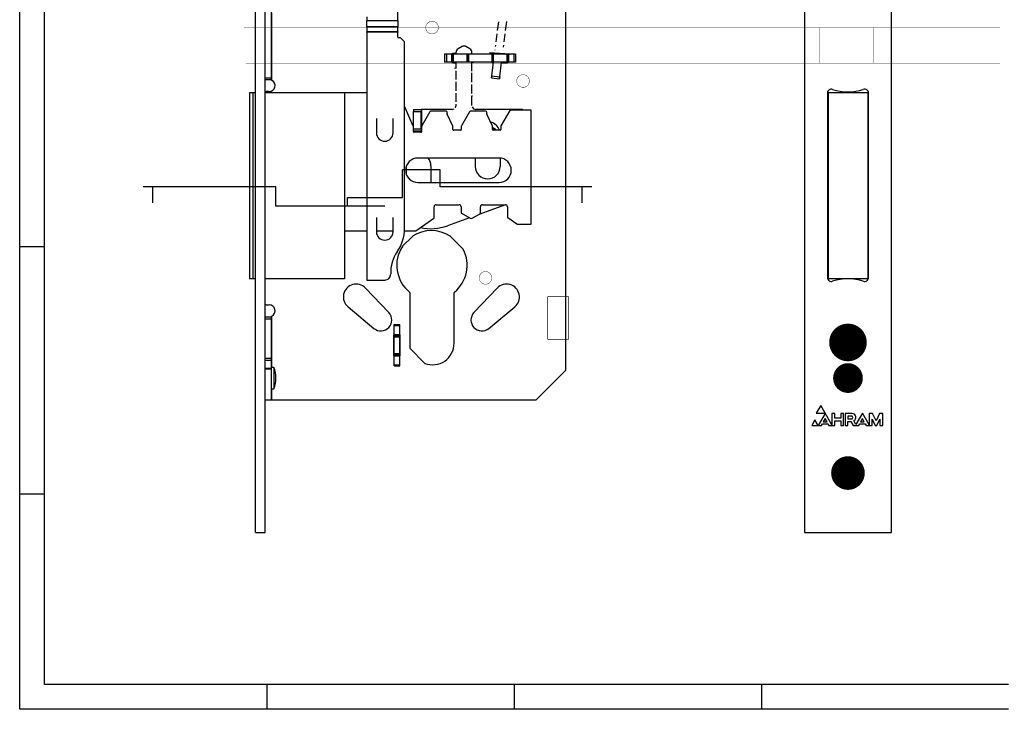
# Model space of a CAD drawing. Extents: x 19 to 519, y 6 to 365.
# Tile 1 of 3: x 19 to 268, y 6 to 180. Entities that reach past the tile are written whole.
import ezdxf

# ---------------------------------------------------------------- set-up
doc = ezdxf.new("R2010")
doc.units = 0
doc.layers.add('119', color=190, linetype='CONTINUOUS')

msp = doc.modelspace()

# ---------------------------------------------------------------- linework, layer by layer
at = {"layer": '119'}
for p, q in [((78.3217, 50.9471), (78.3217, 290.9471)), ((217.1272, 290.9471), (217.1272, 50.9471)), ((239.1272, 50.9471), (239.1272, 290.9471)), ((156.8217, 91.9471), (156.8217, 249.9471)), ((80.8217, 165.8471), (80.8217, 217.6971)), ((82.3217, 217.6971), (82.3217, 165.8471)), ((18.75, 123.125), (18.75, 185.625)), ((25, 123.125), (25, 185.625)), ((114.3217, 180.1723), (114.3217, 186.6197)), ((82.5217, 165.1738), (82.5217, 182.2471)), ((106.5217, 181.2025), (106.5217, 180.1723)), ((114.3217, 180.1723), (106.5217, 180.1723)), ((106.5217, 178.6874), (106.5217, 180.1723)), ((114.3217, 180.1723), (114.3217, 178.6874)), ((139.5744, 177.7688), (139.8604, 179.9984)), ((141.5924, 177.7808), (141.8783, 180.0104)), ((114.3217, 178.6874), (106.5217, 178.6874)), ((106.5217, 178.6874), (106.5217, 177.4318)), ((114.3217, 177.4318), (106.5217, 177.4318)), ((106.5217, 177.3611), (106.5217, 177.4318)), ((114.3217, 177.3611), (106.5217, 177.3611)), ((106.5217, 177.3611), (106.5217, 162.0471)), ((114.3217, 177.4318), (114.3217, 178.6874)), ((114.3217, 177.4318), (114.3217, 177.3611)), ((114.3217, 176.1025), (114.3217, 177.3611)), ((139.2072, 174.9055), (139.4693, 176.949)), ((141.2183, 174.8641), (141.4873, 176.9615)), ((114.9388, 175.9025), (114.5217, 175.9025)), ((115.9631, 174.9611), (115.0803, 175.8439)), ((116.0217, 158.6495), (116.0217, 174.8196)), ((126.1217, 171.7721), (126.1217, 169.7721)), ((126.6217, 171.7721), (126.1217, 171.7721)), ((126.6217, 171.7721), (126.6217, 169.7721)), ((127.9217, 171.7721), (126.6217, 171.7721)), ((127.9217, 171.7721), (127.9217, 169.7721)), ((127.953, 171.7721), (127.9217, 171.7721)), ((128.1217, 171.7721), (127.953, 171.7721)), ((128.1217, 171.7721), (128.1217, 169.7721)), ((128.3217, 171.7721), (128.1217, 171.7721)), ((129.0717, 171.9221), (128.1467, 171.9221)), ((128.3217, 171.7721), (128.3217, 169.7721)), ((131.7717, 171.7721), (128.3217, 171.7721)), ((129.0717, 171.9221), (129.0717, 172.2519)), ((129.0717, 171.7721), (129.0717, 171.9221)), ((130.5717, 173.6952), (129.5717, 173.1179)), ((132.5717, 173.1179), (131.5717, 173.6952)), ((131.7717, 171.7721), (131.7717, 169.7721)), ((131.9717, 171.7721), (131.7717, 171.7721)), ((131.9717, 171.7721), (131.9717, 169.7721)), ((132.1717, 171.7721), (131.9717, 171.7721)), ((132.1717, 171.7721), (132.1717, 169.7721)), ((138.0717, 171.7721), (132.1717, 171.7721)), ((133.0717, 171.7721), (133.0717, 172.2519)), ((137.5105, 172.0986), (137.5077, 172.0909)), ((137.5077, 172.0909), (137.5558, 172.0842)), ((142.6508, 171.7939), (137.5105, 172.0986)), ((137.5558, 172.0842), (137.8065, 172.0722)), ((137.8065, 172.0722), (138.2877, 172.0462)), ((138.0717, 171.7721), (138.0717, 169.7721)), ((138.103, 171.7721), (138.0717, 171.7721)), ((138.2717, 171.7721), (138.103, 171.7721)), ((138.2717, 171.7721), (138.2717, 169.7721)), ((138.4717, 171.7721), (138.2717, 171.7721)), ((138.2877, 172.0462), (139.0052, 171.9983)), ((138.4717, 171.7721), (138.4717, 169.7721)), ((141.9217, 171.7721), (138.4717, 171.7721)), ((138.8053, 171.7721), (138.8358, 172.0096)), ((138.9403, 172.8244), (138.9461, 172.8699)), ((139.0052, 171.9983), (139.972, 171.9272)), ((139.0505, 173.6841), (139.1024, 174.0881)), ((139.972, 171.9272), (140.5266, 171.8858)), ((140.5266, 171.8858), (141.1012, 171.8441)), ((140.8217, 171.7721), (140.8334, 171.8635)), ((140.9378, 172.6776), (140.9421, 172.7112)), ((141.0465, 173.525), (141.1134, 174.0467)), ((141.1012, 171.8441), (141.6599, 171.8064)), ((141.2014, 171.7721), (141.2436, 171.8345)), ((141.6599, 171.8064), (142.1499, 171.7797)), ((141.9217, 171.7721), (141.9217, 169.7721)), ((142.1217, 171.7721), (141.9217, 171.7721)), ((142.1217, 171.7721), (142.1217, 169.7721)), ((142.3217, 171.7721), (142.1217, 171.7721)), ((142.1499, 171.7797), (142.5004, 171.773)), ((142.3217, 171.7721), (142.3217, 169.7721)), ((143.6217, 171.7721), (142.3217, 171.7721)), ((142.5004, 171.773), (142.6508, 171.7939)), ((143.6217, 171.7721), (143.6217, 169.7721)), ((144.1217, 171.7721), (143.6217, 171.7721)), ((144.1217, 171.7721), (144.1217, 169.7721)), ((126.6217, 169.7721), (126.1217, 169.7721)), ((127.9217, 169.7721), (126.6217, 169.7721)), ((127.953, 169.7721), (127.9217, 169.7721)), ((128.1217, 169.7721), (127.953, 169.7721)), ((128.3217, 169.7721), (128.1217, 169.7721)), ((128.1467, 169.6221), (129.0717, 169.6221)), ((131.7717, 169.7721), (128.3217, 169.7721)), ((129.0717, 169.6221), (129.0717, 169.7721)), ((129.0717, 168.1875), (129.0717, 169.6221)), ((131.9717, 169.7721), (131.7717, 169.7721)), ((132.1717, 169.7721), (131.9717, 169.7721)), ((138.0717, 169.7721), (132.1717, 169.7721)), ((133.0717, 167.4716), (133.0717, 169.7035)), ((133.4676, 169.6719), (133.0717, 169.5944)), ((138.103, 169.7721), (138.0717, 169.7721)), ((138.1027, 166.2943), (138.5488, 169.7721)), ((138.2717, 169.7721), (138.103, 169.7721)), ((138.4717, 169.7721), (138.2717, 169.7721)), ((138.2967, 169.6221), (138.5295, 169.6221)), ((141.9217, 169.7721), (138.4717, 169.7721)), ((140.0865, 166.0398), (140.5652, 169.7721)), ((140.5459, 169.6221), (142.0967, 169.6221)), ((142.1217, 169.7721), (141.9217, 169.7721)), ((142.2903, 169.7721), (142.1217, 169.7721)), ((142.3217, 169.7721), (142.2903, 169.7721)), ((143.6217, 169.7721), (142.3217, 169.7721)), ((144.1217, 169.7721), (143.6217, 169.7721)), ((128.6499, 168.2775), (129.0717, 168.3638)), ((129.0717, 165.3731), (129.0717, 167.5788)), ((133.0717, 164.7028), (133.0717, 167.0834)), ((80.8217, 165.3471), (80.8217, 165.8471)), ((80.8217, 165.8471), (82.3217, 165.8471)), ((80.8217, 162.1471), (80.8217, 165.3471)), ((80.8217, 165.3471), (82.3217, 165.3471)), ((82.3217, 165.8471), (82.3217, 165.3471)), ((82.3628, 165.3471), (82.3217, 165.3471)), ((129.0717, 162.5626), (129.0717, 164.7662)), ((138.1027, 166.2943), (138.0391, 165.7983)), ((138.0391, 165.7983), (138.0403, 165.8078)), ((138.0391, 165.7983), (140.0229, 165.5439)), ((138.0403, 165.8078), (138.0439, 165.8361)), ((138.0439, 165.8361), (138.0498, 165.8819)), ((138.0498, 165.8819), (138.0577, 165.9436)), ((138.0577, 165.9436), (138.0674, 166.0187)), ((138.0674, 166.0187), (138.0784, 166.1045)), ((138.0784, 166.1045), (138.0903, 166.1975)), ((138.0903, 166.1975), (138.1027, 166.2943)), ((138.1027, 166.2943), (140.0865, 166.0398)), ((140.0865, 166.0398), (140.0229, 165.5439)), ((140.0229, 165.5439), (140.0241, 165.5534)), ((140.0241, 165.5534), (140.0277, 165.5816)), ((140.0277, 165.5816), (140.0336, 165.6275)), ((140.0336, 165.6275), (140.0415, 165.6891)), ((140.0415, 165.6891), (140.0511, 165.7643)), ((140.0511, 165.7643), (140.0621, 165.85)), ((140.0621, 165.85), (140.0741, 165.9431)), ((140.0741, 165.9431), (140.0865, 166.0398)), ((76.8217, 162.0471), (76.8217, 115.0471)), ((77.6796, 162.0471), (76.8217, 162.0471)), ((77.6796, 162.0471), (77.6796, 115.0471)), ((78.3217, 162.0471), (77.6796, 162.0471)), ((80.8217, 108.6471), (80.8217, 162.1471)), ((100.8217, 162.0471), (80.8217, 162.0471)), ((81.8217, 162.3471), (81.0217, 162.3471)), ((106.5217, 162.0471), (100.8217, 162.0471)), ((100.8217, 162.0471), (100.8217, 115.0471)), ((106.5217, 162.0471), (106.5217, 127.1471)), ((129.0717, 159.7587), (129.0717, 161.951)), ((133.0717, 161.8507), (133.0717, 164.0919)), ((222.9272, 161.9443), (222.9272, 115.35)), ((223.1272, 162.0471), (223.1272, 115.0471)), ((233.1272, 162.0471), (223.1272, 162.0471)), ((233.1272, 162.0471), (233.1272, 115.0471)), ((233.3272, 115.35), (233.3272, 161.9443)), ((133.0717, 158.8292), (133.0717, 161.24)), ((133.2358, 161.2022), (133.0717, 161.1606)), ((116.0217, 127.6411), (116.0217, 158.6495)), ((118.2547, 153.5857), (116.0217, 158.6495)), ((118.2717, 157.8292), (120.2717, 157.8292)), ((118.2717, 157.8292), (118.2717, 157.3292)), ((118.2717, 153.505), (118.2717, 157.3292)), ((118.2717, 157.3292), (120.2717, 157.3292)), ((120.2717, 157.8292), (120.2717, 157.3292)), ((120.3717, 157.8292), (120.2717, 157.8292)), ((120.2717, 152.9292), (120.2717, 157.3292)), ((128.0717, 157.8292), (120.3717, 157.8292)), ((120.3717, 152.2471), (120.3717, 157.8292)), ((122.4579, 157.2471), (120.3985, 153.6801)), ((126.6217, 157.3471), (122.6311, 157.3471)), ((126.8217, 156.6916), (126.8217, 157.1471)), ((129.0717, 158.8292), (129.0717, 159.146)), ((132.4579, 157.2471), (130.3985, 153.6801)), ((136.6217, 157.3471), (132.6311, 157.3471)), ((145.4717, 157.8292), (134.0717, 157.8292)), ((136.8217, 156.6916), (136.8217, 157.1471)), ((142.6311, 157.5471), (140.3985, 153.6801)), ((148.0217, 157.6471), (142.8043, 157.6471)), ((148.0217, 128.8471), (148.0217, 157.6471)), ((108.9217, 155.5471), (108.9217, 151.9025)), ((113.1217, 151.9025), (113.1217, 155.5471)), ((128.2528, 153.5874), (126.8405, 156.6069)), ((138.2528, 153.5874), (136.8405, 156.6069)), ((118.2717, 152.2471), (118.2717, 153.505)), ((118.2717, 152.9292), (120.2717, 152.9292)), ((118.2717, 152.4292), (120.2717, 152.4292)), ((120.1717, 152.0471), (118.4717, 152.0471)), ((120.2717, 152.9292), (120.2717, 152.4292)), ((120.2717, 152.4292), (120.3717, 152.4292)), ((128.2717, 152.7471), (128.2717, 153.5027)), ((130.1717, 152.5471), (128.4717, 152.5471)), ((130.3717, 153.5801), (130.3717, 152.7471)), ((138.2717, 153.2967), (138.2717, 153.5027)), ((138.2717, 152.9658), (138.2717, 153.2967)), ((138.2717, 153.2967), (138.9227, 152.908)), ((139.3077, 152.5471), (138.2717, 153.2967)), ((138.2717, 152.7471), (138.2717, 152.9658)), ((138.6888, 152.7093), (138.2717, 152.9658)), ((138.2717, 152.9658), (138.8855, 152.5471)), ((138.8855, 152.5471), (138.4717, 152.5471)), ((138.8855, 152.5471), (138.6888, 152.7093)), ((139.3077, 152.5471), (138.8855, 152.5471)), ((138.9227, 152.908), (139.3077, 152.5471)), ((140.1717, 152.5471), (139.3077, 152.5471)), ((140.3717, 153.5801), (140.3717, 152.7471)), ((223.1272, 153.5471), (222.9272, 153.5471)), ((222.9272, 147.5471), (223.1272, 147.5471)), ((139.9217, 145.5471), (119.4217, 145.5471)), ((133.9217, 145.5471), (133.9217, 143.4292)), ((140.2217, 145.5326), (140.2217, 143.4292)), ((223.1272, 145.5471), (222.9272, 145.5471)), ((233.3272, 145.5471), (233.1272, 145.5471)), ((125.0482, 142.5471), (115.5043, 142.5471)), ((115.5043, 135.5352), (115.5043, 142.5471)), ((116.4217, 143.2281), (116.4217, 141.6661)), ((122.7217, 143.5292), (122.7217, 139.3471)), ((125.0482, 138.2292), (125.0482, 142.5471)), ((222.9272, 139.5471), (223.1272, 139.5471)), ((233.1272, 139.5471), (233.3272, 139.5471)), ((52.4266, 138.2292), (49.9266, 138.2292)), ((83.5159, 138.2292), (52.4266, 138.2292)), ((52.4266, 134.2075), (52.4266, 138.2292)), ((83.5159, 133.3471), (83.5159, 138.2292)), ((119.4217, 139.3471), (139.9217, 139.3471)), ((160.9229, 138.2292), (125.0482, 138.2292)), ((163.4229, 138.2292), (160.9229, 138.2292)), ((160.9229, 134.2075), (160.9229, 138.2292)), ((101.6423, 135.5352), (115.5043, 135.5352)), ((101.6423, 133.3471), (101.6423, 135.5352)), ((101.6423, 133.3471), (83.5159, 133.3471)), ((111.0217, 133.3471), (101.6423, 133.3471)), ((123.5217, 130.5123), (123.5217, 133.2471)), ((124.0217, 133.7471), (129.8217, 133.7471)), ((130.3217, 133.2471), (130.3217, 131.7513)), ((141.5383, 133.7468), (134.8299, 131.3052)), ((135.2217, 131.6477), (135.2217, 133.2471)), ((135.7217, 133.7471), (141.5217, 133.7471)), ((142.0217, 133.2471), (142.0217, 130.6954)), ((108.9217, 130.5471), (108.9217, 127.1471)), ((113.1217, 127.1471), (113.1217, 130.5471)), ((118.9161, 127.1833), (123.4364, 130.3484)), ((123.5217, 130.5123), (123.5217, 130.5123)), ((132.4221, 130.4288), (126.9311, 128.4302)), ((130.4221, 131.5779), (132.6226, 130.3136)), ((133.1226, 130.3147), (135.1221, 131.4747)), ((142.107, 130.5316), (144.4609, 128.8833)), ((100.8217, 127.1471), (106.5217, 127.1471)), ((106.5217, 127.1471), (106.5217, 114.7025)), ((108.9217, 127.1471), (108.9217, 126.9025)), ((108.9217, 127.1471), (113.1217, 127.1471)), ((113.1217, 126.9025), (113.1217, 127.1471)), ((116.0095, 127.1471), (118.8014, 127.1471)), ((144.5756, 128.8471), (148.0217, 128.8471)), ((118.0071, 125.7484), (115.5204, 123.2617)), ((130.8458, 122.5389), (127.6363, 125.7484)), ((18.75, 60.625), (18.75, 123.125)), ((25, 123.125), (18.75, 123.125)), ((25, 60.625), (25, 123.125)), ((77.6796, 115.0471), (76.8217, 115.0471)), ((78.3217, 115.0471), (77.6796, 115.0471)), ((100.8217, 115.0471), (80.8217, 115.0471)), ((106.5217, 114.7025), (111.0313, 114.7025)), ((233.1272, 115.0471), (223.1272, 115.0471)), ((112.065, 106.4917), (106.1774, 112.6861)), ((139.466, 112.6861), (133.5784, 106.4917)), ((117.3717, 111.5059), (117.3717, 97.5164)), ((128.5717, 98.7471), (128.5717, 111.5059)), ((80.8217, 105.4471), (80.8217, 108.6471)), ((81.0217, 108.4471), (81.8217, 108.4471)), ((101.7431, 107.9487), (108.3129, 102.4831)), ((137.3304, 102.4831), (143.9002, 107.9487)), ((80.8217, 104.9471), (80.8217, 105.4471)), ((80.8217, 105.4471), (82.3217, 105.4471)), ((80.8217, 94.9471), (80.8217, 104.9471)), ((80.8217, 104.9471), (82.3217, 104.9471)), ((82.3217, 105.4471), (82.3217, 104.9471)), ((82.3217, 105.4471), (82.3628, 105.4471)), ((82.3217, 104.9471), (82.3217, 94.9471)), ((82.5217, 92.6471), (82.5217, 105.6205)), ((113.3717, 103.4971), (114.8717, 103.4971)), ((113.3717, 103.1971), (113.3717, 103.4971)), ((113.3717, 103.1971), (114.8717, 103.1971)), ((113.3717, 100.9471), (113.3717, 103.1971)), ((114.8717, 103.1971), (114.8717, 103.4971)), ((114.8717, 100.9471), (114.8717, 103.1971)), ((113.3717, 100.8971), (113.2717, 100.8971)), ((113.2717, 100.8971), (113.2717, 95.5971)), ((113.3717, 100.9471), (114.8717, 100.9471)), ((113.3717, 100.8971), (113.3717, 100.9471)), ((113.3717, 100.6471), (113.3717, 100.8971)), ((113.3717, 100.6471), (114.8717, 100.6471)), ((113.3717, 100.3471), (113.3717, 100.6471)), ((113.3717, 100.3471), (114.8717, 100.3471)), ((113.3717, 96.1471), (113.3717, 100.3471)), ((114.8717, 100.8971), (114.8717, 100.9471)), ((114.8717, 100.6471), (114.8717, 100.8971)), ((114.9717, 100.8971), (114.8717, 100.8971)), ((114.8717, 100.3471), (114.8717, 100.6471)), ((114.8717, 96.1471), (114.8717, 100.3471)), ((114.9717, 95.5971), (114.9717, 100.8971)), ((228.647, 101.9471), (227.6029, 101.9471)), ((117.4303, 97.375), (121.1021, 93.7032)), ((225.3749, 99.2471), (225.3749, 99.2471)), ((225.3749, 99.2471), (225.3749, 97.2471)), ((230.8749, 97.2471), (230.8749, 99.2471)), ((230.8749, 99.2471), (230.8749, 99.2471)), ((80.8217, 94.4471), (80.8217, 94.9471)), ((80.8217, 94.9471), (82.3217, 94.9471)), ((82.3217, 94.9471), (82.3217, 94.4471)), ((113.2717, 95.5971), (113.3717, 95.5971)), ((113.3717, 95.8471), (113.3717, 96.1471)), ((113.3717, 96.1471), (114.8717, 96.1471)), ((113.3717, 95.8471), (114.8717, 95.8471)), ((113.3717, 95.5971), (113.3717, 95.8471)), ((113.3717, 95.5471), (113.3717, 95.5971)), ((113.3717, 95.5471), (114.8717, 95.5471)), ((113.3717, 93.2971), (113.3717, 95.5471)), ((114.8717, 95.8471), (114.8717, 96.1471)), ((114.8717, 95.5971), (114.8717, 95.8471)), ((114.8717, 95.5471), (114.8717, 95.5971)), ((114.8717, 95.5971), (114.9717, 95.5971)), ((114.8717, 93.2971), (114.8717, 95.5471)), ((226.8772, 95.9471), (229.3772, 95.9471)), ((80.8217, 92.4611), (80.8217, 94.4471)), ((80.8217, 94.4471), (82.3217, 94.4471)), ((80.8217, 92.2639), (80.8217, 92.4611)), ((80.8217, 92.4611), (82.3217, 92.4611)), ((80.8217, 84.4471), (80.8217, 92.2639)), ((80.8217, 92.2639), (82.3217, 92.2639)), ((82.3217, 94.4471), (82.3217, 92.4611)), ((82.5217, 92.6471), (82.3217, 92.6471)), ((82.3217, 92.4611), (82.3217, 92.2639)), ((82.3217, 92.2639), (82.3217, 84.4471)), ((83.0217, 92.6471), (82.5217, 92.6471)), ((83.0217, 92.6471), (83.0217, 87.2471)), ((113.3717, 93.2971), (114.8717, 93.2971)), ((113.3717, 92.9971), (113.3717, 93.2971)), ((113.3717, 92.9971), (114.8717, 92.9971)), ((114.8717, 92.9971), (114.8717, 93.2971)), ((149.3217, 84.4471), (156.8217, 91.9471)), ((82.3217, 87.2471), (82.5217, 87.2471)), ((82.5217, 87.2471), (83.0217, 87.2471)), ((82.5217, 84.4471), (82.5217, 87.2471)), ((80.8217, 50.9471), (80.8217, 84.4471)), ((80.8217, 84.4471), (82.3217, 84.4471)), ((82.3217, 84.4471), (82.5217, 84.4471)), ((82.5217, 84.4471), (149.3217, 84.4471)), ((221.2339, 83.0118), (220.0978, 81.0443)), ((224.0714, 78.0964), (221.2339, 83.0118)), ((220.0978, 81.0443), (222.3542, 81.0441)), ((222.362, 81.0306), (220.5898, 77.9616)), ((222.3697, 79.7009), (221.8971, 78.8825)), ((222.8422, 78.8824), (222.3697, 79.7009)), ((224.0716, 80.9914), (224.0714, 78.0964)), ((224.8089, 80.9914), (224.0716, 80.9914)), ((224.8089, 79.8383), (224.8089, 80.9914)), ((226.2921, 79.8382), (224.8089, 79.8383)), ((227.0294, 80.9913), (226.2921, 80.9913)), ((226.2921, 80.9913), (226.2921, 79.8382)), ((227.0293, 77.9477), (227.0294, 80.9913)), ((227.3895, 80.9912), (227.3894, 77.9477)), ((229.13, 80.9911), (227.3895, 80.9912)), ((228.1268, 80.3395), (228.1268, 79.628)), ((228.9841, 80.3395), (228.1268, 80.3395)), ((231.7877, 81.0441), (230.1428, 78.1955)), ((231.7877, 79.7004), (231.3151, 78.8819)), ((233.4894, 78.0964), (231.7877, 81.0441)), ((232.2601, 78.8819), (231.7877, 79.7004)), ((233.4896, 80.9909), (233.4894, 78.0964)), ((234.3383, 80.9908), (233.4896, 80.9909)), ((235.2213, 79.16), (234.3383, 80.9908)), ((236.1045, 80.9907), (235.2213, 79.16)), ((236.9532, 80.9907), (236.1045, 80.9907)), ((236.9531, 77.9471), (236.9532, 80.9907)), ((219.7676, 79.3588), (218.9531, 77.9482)), ((218.9531, 77.9482), (221.4565, 77.948)), ((220.5742, 77.9616), (219.7676, 79.3588)), ((221.4565, 77.948), (221.704, 78.3767)), ((221.704, 78.3767), (223.0352, 78.3766)), ((221.8971, 78.8825), (222.8422, 78.8824)), ((223.0352, 78.3766), (223.2827, 77.9479)), ((223.2827, 77.9479), (224.8087, 77.9478)), ((224.8087, 77.9478), (224.8088, 79.1009)), ((224.8088, 79.1009), (226.292, 79.1008)), ((226.292, 79.1008), (226.292, 77.9477)), ((226.292, 77.9477), (227.0293, 77.9477)), ((227.3894, 77.9477), (228.1267, 77.9476)), ((228.1267, 77.9476), (228.1267, 78.9764)), ((228.1267, 78.9764), (228.8776, 78.9764)), ((228.1268, 79.628), (228.9841, 79.6279)), ((228.8776, 78.9764), (229.4384, 77.9475)), ((229.4384, 77.9475), (230.8745, 77.9474)), ((230.1428, 78.1955), (229.6412, 79.1158)), ((230.8745, 77.9474), (231.122, 78.3761)), ((231.122, 78.3761), (232.4532, 78.376)), ((231.3151, 78.8819), (232.2601, 78.8819)), ((232.4532, 78.376), (232.7006, 77.9473)), ((232.7006, 77.9473), (234.2267, 77.9472)), ((234.2267, 77.9472), (234.2268, 79.5247)), ((234.2268, 79.5247), (234.9876, 77.9472)), ((234.9876, 77.9472), (235.4548, 77.9472)), ((235.4548, 77.9472), (236.2158, 79.5246)), ((236.2158, 79.5246), (236.2157, 77.9471)), ((236.2157, 77.9471), (236.9531, 77.9471)), ((18.75, 6.25), (18.75, 60.625)), ((25, 60.625), (18.75, 60.625)), ((25, 12.5), (25, 60.625)), ((78.3217, 50.9471), (80.8217, 50.9471)), ((217.1272, 50.9471), (239.1272, 50.9471)), ((81.25, 12.5), (25, 12.5)), ((143.75, 12.5), (81.25, 12.5)), ((81.25, 12.5), (81.25, 6.25)), ((206.25, 12.5), (143.75, 12.5)), ((143.75, 12.5), (143.75, 6.25)), ((268.75, 12.5), (206.25, 12.5)), ((206.25, 12.5), (206.25, 6.25)), ((81.25, 6.25), (18.75, 6.25)), ((143.75, 6.25), (81.25, 6.25)), ((206.25, 6.25), (143.75, 6.25)), ((268.75, 6.25), (206.25, 6.25))]:
    msp.add_line(p, q, dxfattribs=at)
for points, const_width in [([(123, 176.9, 1), (123, 180.1, 1), (123, 176.9)], 0.1016), ([(75.5, 178.5254, 1), (75.5, 178.4746)], 0.0508), ([(221, 178.5254, 1), (221, 178.4746)], 0.0508), ([(221.0254, 178.5, 1), (220.9746, 178.5)], 0.0508), ([(221, 178.4746, 1), (221, 178.5254)], 0.0508), ([(234.5, 178.5254, 1), (234.5, 178.4746)], 0.0508), ([(234.5254, 178.5, 1), (234.4746, 178.5)], 0.0508), ([(234.5, 178.4746, 1), (234.5, 178.5254)], 0.0508), ([(266.5, 178.4746, 1), (266.5, 178.5254)], 0.0508), ([(76, 169.5254, 1), (76, 169.4746)], 0.0508), ([(221, 169.5254, 1), (221, 169.4746)], 0.0508), ([(220.9746, 169.5, 1), (221.0254, 169.5)], 0.0508), ([(221, 169.4746, 1), (221, 169.5254)], 0.0508), ([(234.5, 169.5254, 1), (234.5, 169.4746)], 0.0508), ([(234.4746, 169.5, 1), (234.5254, 169.5)], 0.0508), ([(234.5, 169.4746, 1), (234.5, 169.5254)], 0.0508), ([(266.5, 169.4746, 1), (266.5, 169.5254)], 0.0508), ([(146, 163.4, 1), (146, 166.6, 1), (146, 163.4)], 0.1016), ([(136.5, 113.65, 1), (136.5, 116.85, 1), (136.5, 113.65)], 0.1016), ([(152.25, 110.5381, 1), (152.25, 110.4619)], 0.0762), ([(152.2881, 110.5, 1), (152.2119, 110.5)], 0.0762), ([(157.5381, 110.5, 1), (157.4619, 110.5)], 0.0762), ([(157.5, 110.4619, 1), (157.5, 110.5381)], 0.0762), ([(228.1272, 96.5721, 1), (228.1272, 101.3221, 1), (228.1272, 96.5721)], 4.75), ([(228.1272, 97.3221, 1), (228.1272, 100.5721, 1), (228.1272, 97.3221)], 3.25), ([(152.25, 99.7881, 1), (152.25, 99.7119)], 0.0762), ([(152.2119, 99.75, 1), (152.2881, 99.75)], 0.0762), ([(157.4619, 99.75, 1), (157.5381, 99.75)], 0.0762), ([(157.5, 99.7119, 1), (157.5, 99.7881)], 0.0762), ([(228.1272, 88.0721, 1), (228.1272, 91.8221, 1), (228.1272, 88.0721)], 3.75), ([(228.1272, 88.6971, 1), (228.1272, 91.1971, 1), (228.1272, 88.6971)], 2.5), ([(228.1272, 63.8221, 1), (228.1272, 68.0721, 1), (228.1272, 63.8221)], 4.25), ([(228.1272, 64.5721, 1), (228.1272, 67.3221, 1), (228.1272, 64.5721)], 2.75)]:
    msp.add_lwpolyline(points, format="xyb", dxfattribs=dict(at, const_width=const_width))
for points, const_width in [([(75.5, 178.5), (221, 178.5)], 0.1016), ([(221, 178.5), (234.5, 178.5)], 0.1016), ([(221, 178.5), (221, 169.5)], 0.1016), ([(234.5, 178.5), (266.5, 178.5)], 0.1016), ([(234.5, 178.5), (234.5, 169.5)], 0.1016), ([(76, 169.5), (221, 169.5)], 0.1016), ([(221, 169.5), (234.5, 169.5)], 0.1016), ([(234.5, 169.5), (266.5, 169.5)], 0.1016), ([(152.25, 110.5), (157.5, 110.5)], 0.1524), ([(152.25, 99.75), (152.25, 110.5)], 0.1524), ([(157.5, 110.5), (157.5, 99.75)], 0.1524), ([(157.5, 99.75), (152.25, 99.75)], 0.1524)]:
    msp.add_lwpolyline(points, dxfattribs=dict(at, const_width=const_width))
for centre, radius, start, end in [((114.5217, 176.1025), 0.2, 180, 270), ((114.9388, 175.7025), 0.2, 45.0003, 89.9994), ((115.8217, 174.8196), 0.2, 359.9997, 44.9997), ((128.1467, 171.7221), 0.2, 89.9999, 165.5224), ((130.0717, 172.2518), 1, 120, 179.9996), ((131.0717, 172.8292), 1, 99.5941, 120.0004), ((131.0103, 163.8158), 10, 88.6162, 90.6031), ((131.0717, 172.8292), 1, 60, 79.6252), ((132.0717, 172.2519), 1, 359.9999, 59.9998), ((138.2967, 171.7221), 0.2, 89.9999, 165.5224), ((128.1467, 169.8221), 0.2, 194.4776, 270.0001), ((138.2967, 169.8221), 0.2, 194.4776, 270.0001), ((142.0967, 169.8221), 0.2, 269.9999, 345.5224), ((81.8217, 163.8471), 1.5, 270, 62.1819), ((81.0217, 162.1471), 0.2, 90, 180), ((223.9272, 161.9443), 1, 71.151, 179.9998), ((228.1272, 174.2471), 12, 251.1509, 288.8491), ((232.3272, 161.9443), 1, 0, 108.8492), ((122.6311, 157.1471), 0.2, 90, 149.999), ((126.6217, 157.1471), 0.2, 0, 90), ((128.0717, 158.8292), 1, 270, 302.9676), ((128.0717, 158.8292), 1, 325.3475, 0.0001), ((132.6311, 157.1471), 0.2, 90, 149.999), ((134.0717, 158.8292), 1, 199.1201, 269.9998), ((136.6217, 157.1471), 0.2, 0, 90), ((142.8043, 157.4471), 0.2, 90.0001, 150.0011), ((145.4717, 156.8292), 1, 54.8776, 90.0002), ((127.0217, 156.6916), 0.2, 180.0005, 205.0692), ((137.0217, 156.6916), 0.2, 180.0005, 205.0692), ((137.0717, 151.5292), 3.15, 18.8536, 77.0075), ((111.0217, 151.9025), 2.1, 180, 0), ((118.0717, 153.505), 0.2, 359.9994, 23.7965), ((118.4717, 152.2471), 0.2, 180, 270), ((120.1717, 152.2471), 0.2, 270, 0), ((120.5717, 153.5801), 0.2, 150.0005, 180.0007), ((128.0717, 153.5027), 0.2, 0.0005, 25.0692), ((128.4717, 152.7471), 0.2, 180, 270), ((130.1717, 152.7471), 0.2, 270, 0), ((130.5717, 153.5801), 0.2, 150.0005, 180.0007), ((138.0717, 153.5027), 0.2, 0.0005, 25.0692), ((138.4717, 152.7471), 0.2, 180, 270), ((140.1717, 152.7471), 0.2, 270, 0), ((140.5717, 153.5801), 0.2, 150.0005, 180.0007), ((119.4217, 142.4471), 3.1, 90, 270), ((119.5717, 143.5292), 3.15, 360, 39.8373), ((139.9217, 142.4471), 3.1, 270, 90), ((137.0717, 143.4292), 3.15, 180, 0), ((124.0217, 133.2471), 0.5, 90, 180), ((129.8217, 133.2471), 0.5, 0, 90), ((135.7217, 133.2471), 0.5, 90, 180), ((141.5217, 133.2471), 0.5, 0, 90), ((123.3217, 130.5123), 0.2, 305.0012, 0.0009), ((130.5217, 131.7513), 0.2, 179.9997, 240.1218), ((132.8717, 130.7471), 0.5, 240.1219, 300.1216), ((135.0217, 131.6477), 0.2, 300.1225, 0.0008), ((142.2217, 130.6954), 0.2, 180.0003, 235.001), ((106.0217, 127.6411), 10, 324.6655, 0), ((122.8217, 118.4471), 8.75, 56.8678, 123.1322), ((118.8014, 127.3471), 0.2, 270.0004, 304.9996), ((122.6717, 140.1328), 12.4536, 257.7499, 290), ((144.5757, 129.0471), 0.2, 235.0001, 269.9989), ((111.0217, 126.9025), 2.1, 180, 0), ((118.1485, 125.607), 0.2, 123.1282, 134.9974), ((127.4949, 125.607), 0.2, 45.0003, 56.8687), ((122.8217, 118.4471), 8.75, 146.8678, 230.855), ((115.6618, 123.1203), 0.2, 134.9979, 146.8656), ((123.1217, 118.4471), 8.75, 309.145, 27.5185), ((130.7044, 122.3975), 0.2, 27.5212, 45.0014), ((121.5217, 116.6525), 9, 144.6655, 182.4563), ((111.0313, 116.2025), 1.5, 270, 2.4565), ((223.9272, 115.35), 1, 180, 288.8489), ((228.1272, 103.0471), 12, 71.1509, 108.8491), ((232.3272, 115.35), 1, 251.1509, 360), ((103.8217, 110.4471), 3.25, 43.545, 230.2419), ((141.8217, 110.4471), 3.25, 309.7582, 136.455), ((117.1717, 111.5059), 0.2, 359.9997, 50.8541), ((128.7717, 111.5059), 0.2, 129.1445, 179.9998), ((81.0217, 108.6471), 0.2, 180, 270), ((81.8217, 106.9471), 1.5, 297.8181, 90), ((110.0717, 104.5971), 2.75, 230.2418, 43.5451), ((135.5717, 104.5971), 2.75, 136.4548, 309.7582), ((228.1249, 99.2471), 2.75, 0, 180), ((117.5717, 97.5164), 0.2, 180.0005, 224.9999), ((123.1217, 98.7471), 5.45, 249.0379, 359.9999), ((75.9817, 89.9471), 7.54, 339.017, 20.983), ((121.2435, 93.8446), 0.2, 225.0012, 249.0389), ((222.3542, 81.0351), 0.009, 330.0155, 90.0097), ((228.9841, 79.9837), 0.3558, 269.997, 89.9995), ((229.1299, 79.9837), 1.0074, 300.4994, 89.9963), ((220.582, 77.9661), 0.009, 210.0214, 329.9786)]:
    msp.add_arc(centre, radius, start, end, dxfattribs=at)

doc.saveas('drawing.dxf')
